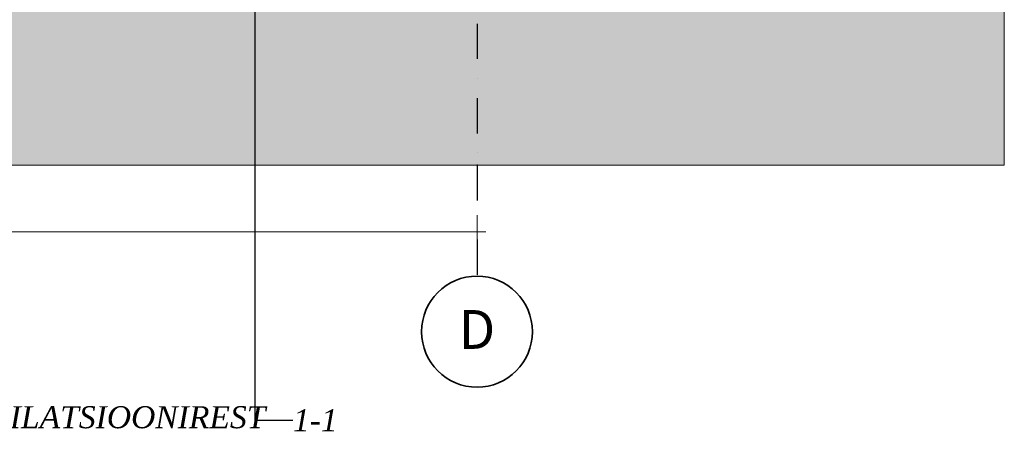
# Model space of a CAD drawing. Header units: millimetres. Extents: x -3848 to 115359, y -22918 to 12821.
# Tile 24 of 51: x 33375 to 42256, y -5397 to -1690. Entities that reach past the tile are written whole.
import ezdxf
from ezdxf.enums import TextEntityAlignment as Align

# ---------------------------------------------------------------- set-up
doc = ezdxf.new("R2010")
doc.units = ezdxf.units.MM
doc.header["$MEASUREMENT"] = 0
doc.linetypes.add('Dot & Dashed', pattern=[670.277762, 317.5, -176.388889, 0, -176.388874])
for name, color, linetype, lineweight in [('_2D maapind_Pen_No__101', 252, 'Continuous', 13), ('_2D tähised_Pen_No__1', 7, 'Continuous', 13), ('New_010_Teljed_Pen_No__1', 7, 'Continuous', 13), ('New_010_Teljed_Pen_No__7', 7, 'Continuous', 35), ('New__2D mõõdud_Pen_No__101', 252, 'Continuous', 13)]:
    doc.layers.add(name, color=color, linetype=linetype, lineweight=lineweight)
for name, color, linetype, lineweight, true_color in [('_2D maapind_Pen_No__102', 7, 'Continuous', 13, 0xcccccc), ('_2D tähised_Pen_No__81', 7, 'Continuous', 20, 0x6a6a6a), ('New_010_Teljed_Pen_No__48', 7, 'Continuous', 25, 0xa80f02)]:
    doc.layers.add(name, color=color, linetype=linetype, lineweight=lineweight, true_color=true_color)
doc.layers.add('New_010_Teljed', color=7, linetype='Continuous')
doc.layers.add('New__2D mõõdud', color=7, linetype='Continuous')
doc.styles.add('GENERATED_STYLE_1', font='arial.ttf')
doc.styles.add('GENERATED_STYLE_2', font='txt')
doc.dimstyles.new('GENERATED_STYLE__1', dxfattribs={"dimtxt": 200, "dimasz": 152, "dimexe": 0.18, "dimexo": 0.0625, "dimgap": 0.09, "dimtad": 1, "dimtih": 1, "dimtoh": 1, "dimdec": 0, "dimzin": 0, "dimdsep": 46, "dimtxsty": 'GENERATED_STYLE_2', "dimblk": 'ARROWHEAD_0', "dimblk1": 'ARROWHEAD_0', "dimblk2": 'ARROWHEAD_0', "dimcen": 0.09, "dimclrd": 252, "dimclre": 252, "dimclrt": 252, "dimadec": 1, "dimazin": 0, "dimtfac": 1, "dimtdec": 4, "dimtmove": 0, "dimatfit": 3, "dimfxl": 0, "dimtolj": 1, "dimtzin": 0, "dimarcsym": 0})
doc.dimstyles.new('GENERATED_STYLE__3', dxfattribs={"dimtxt": 0.18, "dimasz": 182.4, "dimexe": 0.18, "dimexo": 0.0625, "dimgap": 0.09, "dimtad": 0, "dimtih": 1, "dimtoh": 1, "dimdec": 4, "dimzin": 0, "dimdsep": 46, "dimcen": 0.09, "dimadec": 0, "dimazin": 0, "dimtfac": 1, "dimtdec": 4, "dimtmove": 0, "dimatfit": 3, "dimldrblk": 'ARROWHEAD_1', "dimfxl": 0, "dimtolj": 1, "dimtzin": 0, "dimarcsym": 0})

# ---------------------------------------------------------------- blocks, each defined once
blk = doc.blocks.new('Standard grid marker[4]_1', base_point=(37500, 10000))
at = {"layer": 'New_010_Teljed_Pen_No__48', "color": 14, "linetype": 'Dot & Dashed', "lineweight": 25, "true_color": 0xa80f02}
for p, q in [((37500, 9000), (37500, -3000)), ((37500, -3000), (37500, -4000))]:
    blk.add_line(p, q, dxfattribs=at)
blk.add_point((37500, -3000), dxfattribs=at)
blk.add_point((37500, -3000), dxfattribs=at)
at = {"layer": 'New_010_Teljed_Pen_No__7', "color": 7, "linetype": 'Continuous', "lineweight": 35}
blk.add_circle((37500, -4500), 500, dxfattribs=at)
at = {"layer": 'New_010_Teljed_Pen_No__1', "color": 7, "lineweight": 13, "style": 'GENERATED_STYLE_1'}
for tag, p in [('AC_MarkerText_1_0', (37500, 10520)), ('AC_MarkerText_1_1', (37500, -4480))]:
    blk.add_attdef(tag, text='', height=350, rotation=360, dxfattribs=at).set_placement(p, align=Align.MIDDLE_CENTER)
blk = doc.blocks.new('*D769')
at = {"layer": 'New__2D mõõdud_Pen_No__101', "color": 252, "linetype": 'Continuous', "lineweight": 13}
for p, q in [((21000, -3751.3), (21000, -3451.3)), ((37500, -3751.3), (37500, -3451.3)), ((21000, -3601.3), (37500, -3601.3)), ((37500, -3601.3), (37580, -3601.3))]:
    blk.add_line(p, q, dxfattribs=at)
at = {"layer": 'New__2D mõõdud_Pen_No__101', "color": 252, "lineweight": 13, "insert": (28850, -3561.3), "char_height": 200, "attachment_point": 7, "style": 'GENERATED_STYLE_2'}
blk.add_mtext('\\A1;{\\pql;\\fSwis721 Cn BT|b0|i0|c0|p34;16\xa0500}', dxfattribs=at)
blk = doc.blocks.new('ARROWHEAD_0')
at = {"color": 0, "linetype": 'Continuous', "lineweight": 0}
for p, q in [((0, 0), (-1, 0)), ((0, -0.5), (0, 0.5))]:
    blk.add_line(p, q, dxfattribs=at)
blk = doc.blocks.new('ARROWHEAD_1')
at = {"color": 0, "linetype": 'Continuous', "lineweight": 0}
blk.add_line((0, 0), (-1, 0), dxfattribs=at)
blk.add_circle((0, 0), 0.25, dxfattribs=at)

msp = doc.modelspace()

# ---------------------------------------------------------------- hatches: boundary and pattern name
at = {"layer": '_2D maapind_Pen_No__102', "linetype": 'Continuous', "lineweight": 13, "true_color": 0xcccccc}
h = msp.add_hatch(dxfattribs=at)
h.set_pattern_fill('Earth_0001', color=254, style=0, pattern_type=2)
h.set_pattern_definition([(45, (0, 0), (-275.7716, 275.7716), []), (45, (-91.9, 91.9), (-551.543, 551.543), []), (45, (-183.85, 183.85), (-551.543, 551.543), []), (135, (-275.77, 275.77), (91.92388, 91.92388), [390, -390])])
h.paths.add_polyline_path([(-3847.6, 0), (42256.2, 0), (42256.2, -3000), (-3847.6, -3000)])

# ---------------------------------------------------------------- linework, layer by layer
at = {"layer": '_2D maapind_Pen_No__101', "color": 252, "linetype": 'Continuous', "lineweight": 13, "flags": 128}
msp.add_lwpolyline([(-3847.6, 0), (42256.2, 0), (42256.2, -3000), (-3847.6, -3000)], close=True, dxfattribs=at)

# ---------------------------------------------------------------- block references
at = {"layer": 'New_010_Teljed', "color": 8, "linetype": 'Continuous', "lineweight": 15}
ref = msp.add_blockref('Standard grid marker[4]_1', (37500, 10000), dxfattribs=at)
ref.add_attrib('AC_MarkerText_1_1', 'D', dxfattribs={"layer": 'New_010_Teljed_Pen_No__1', "color": 7, "lineweight": 13, "height": 350, "rotation": 360, "style": 'GENERATED_STYLE_1'}).set_placement((37500, -4480), align=Align.MIDDLE_CENTER)

# ---------------------------------------------------------------- texts
at = {"layer": '_2D tähised_Pen_No__1', "color": 7, "linetype": 'Continuous', "lineweight": 13, "insert": (35840, -5297.1), "char_height": 200, "attachment_point": 4, "style": 'GENERATED_STYLE_2'}
msp.add_mtext('\\A1;{\\pql;\\fSwis721 Cn BT|b0|i0|c0|p34;1\\fSwis721 Cn BT|b0|i0|c0|p34;-1}', dxfattribs=at)
at = {"layer": '_2D tähised_Pen_No__81', "color": 251, "linetype": 'Continuous', "lineweight": 20, "true_color": 0x6a6a6a, "insert": (32573.1, -5269.4), "char_height": 200, "attachment_point": 4, "style": 'GENERATED_STYLE_2'}
msp.add_mtext('\\A1;{\\pql;\\fSwis721 Cn BT|b0|i0|c0|p34;V\\fSwis721 Cn BT|b0|i0|c0|p34;ENTILATSIOONIREST}', dxfattribs=at)

# ---------------------------------------------------------------- dimensions: what is measured, and where the dimension line sits
at = {"layer": 'New__2D mõõdud', "color": 252, "linetype": 'Continuous', "lineweight": 13}
dim = msp.add_linear_dim(base=(37500, -3601.3), p1=(21000, -3601.3), p2=(37500, -3601.3), dimstyle='GENERATED_STYLE__1', dxfattribs=at)
dim.commit()
dim.dimension.update_dxf_attribs({"geometry": '*D769', "text_midpoint": (29269.7, -3461.3), "dimtype": 160})

# ---------------------------------------------------------------- leaders
at = {"layer": '_2D tähised_Pen_No__1', "color": 7, "linetype": 'Continuous', "lineweight": 13, "annotation_type": 0, "has_hookline": 1, "hookline_direction": 0}
for points, text_width in [([(32230.4, 1717.4), (32230.4, -5269.4), (32573, -5269.4)], 2292.8), ([(35497.3, 0), (35497.3, -5297.1), (35839.9, -5297.1)], 284.2)]:
    msp.add_leader(points, dimstyle='GENERATED_STYLE__3', dxfattribs=dict(at, text_width=text_width))

doc.saveas('drawing.dxf')
